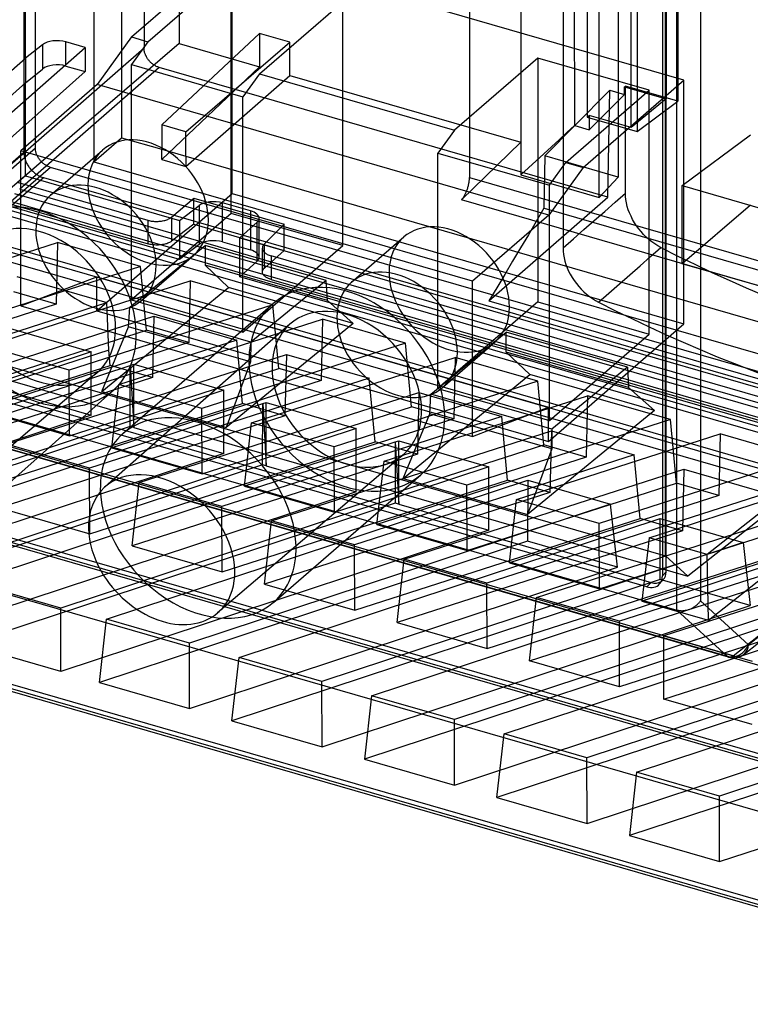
# Model space of a CAD drawing. Header units: millimetres. Extents: x 119 to 193, y -192 to -87.
# Tile 2 of 12: x 143 to 165, y -192 to -164. Entities that reach past the tile are written whole.
import ezdxf

# ---------------------------------------------------------------- set-up
doc = ezdxf.new("R2010")
doc.units = ezdxf.units.MM
doc.layers.add('MAIN-1', color=7, linetype='Continuous')
doc.layers.add('MAIN-2', color=7, linetype='Continuous')

msp = doc.modelspace()

# ---------------------------------------------------------------- linework, layer by layer
at = {"layer": 'MAIN-1'}
for p, q in [((162.393, -180.838), (162.393, -147.607)), ((163.074, -147.693), (163.074, -180.573)), ((161.98, -148.354), (161.98, -179.852)), ((119.924, -168.001), (161.653, -180.047)), ((118.932, -168.292), (162.393, -180.838)), ((161.528, -180.174), (119.799, -168.128)), ((120.34, -169.611), (163.843, -182.169)), ((163.884, -182.193), (120.381, -169.635)), ((124.692, -173.402), (168.329, -185.999)), ((168.441, -186.248), (124.803, -173.65)), ((168.854, -178.367), (164.454, -181.84)), ((164.333, -182.105), (168.572, -178.76)), ((130.453, -179.273), (174.268, -191.922)), ((174.38, -192.171), (130.565, -179.522)), ((161.528, -180.174), (161.653, -180.047)), ((162.708, -180.832), (162.73, -180.826)), ((162.73, -180.826), (162.751, -180.819)), ((162.751, -180.819), (162.773, -180.811)), ((162.773, -180.811), (162.794, -180.802)), ((162.794, -180.802), (162.815, -180.793)), ((162.815, -180.793), (162.835, -180.782)), ((162.835, -180.782), (162.856, -180.772)), ((162.856, -180.772), (162.876, -180.76)), ((162.876, -180.76), (162.895, -180.748)), ((162.895, -180.748), (162.915, -180.735)), ((162.915, -180.735), (162.933, -180.721)), ((162.933, -180.721), (162.952, -180.707)), ((162.952, -180.707), (162.969, -180.693)), ((162.969, -180.693), (162.987, -180.677)), ((162.987, -180.677), (163.003, -180.661)), ((163.003, -180.661), (163.019, -180.645)), ((163.019, -180.645), (163.034, -180.628)), ((163.034, -180.628), (163.048, -180.61)), ((163.048, -180.61), (163.062, -180.592)), ((163.062, -180.592), (163.074, -180.573)), ((164.454, -181.84), (163.074, -180.573)), ((162.393, -180.838), (163.843, -182.169)), ((162.393, -180.838), (162.412, -180.843)), ((162.412, -180.843), (162.432, -180.847)), ((162.432, -180.847), (162.452, -180.851)), ((162.452, -180.851), (162.472, -180.853)), ((162.472, -180.853), (162.493, -180.855)), ((162.493, -180.855), (162.514, -180.856)), ((162.514, -180.856), (162.535, -180.857)), ((162.535, -180.857), (162.556, -180.857)), ((162.556, -180.857), (162.578, -180.855)), ((162.578, -180.855), (162.599, -180.854)), ((162.599, -180.854), (162.621, -180.851)), ((162.621, -180.851), (162.643, -180.847)), ((162.643, -180.847), (162.665, -180.843)), ((162.665, -180.843), (162.686, -180.838)), ((162.686, -180.838), (162.708, -180.832))]:
    msp.add_line(p, q, dxfattribs=at)
msp.add_arc((164.023, -181.713), 0.5, 253.8992, 308.2797, dxfattribs=at)
for centre, major_axis, ratio, start_param, end_param in [((147.579, -179.105), (1.651, -1.782), 0.732093, -1.875671, -0.031014), ((161.528, -179.722), (-0.342, 0.394), 0.75, -3.042226, -2.427868), ((161.528, -179.722), (-0.342, 0.394), 0.75, 2.284521, 3.240959), ((161.653, -179.614), (0.327, -0.378), 0.75, -0.857072, -0.11939), ((147.579, -179.105), (1.651, -1.782), 0.732093, -0.031014, 0.111799), ((164.023, -181.713), (0.338, 0.368), 0.878023, -2.728416, -1.163897), ((164.023, -181.713), (0.31, -0.392), 0.763187, -0.000046, 0.748062), ((164.023, -181.713), (0.139, 0.48), 0.433013, 2.926742, 3.141622)]:
    msp.add_ellipse(centre, major_axis=major_axis, ratio=ratio, start_param=start_param, end_param=end_param, dxfattribs=at)
at = {"layer": 'MAIN-2'}
for p, q in [((143.617, -92.645), (143.617, -167.686)), ((143.947, -167.558), (143.947, -92.617)), ((145.627, -94.344), (145.627, -167.956)), ((147.072, -142.048), (147.072, -164.684)), ((143.663, -164.977), (143.663, -145.767)), ((162.425, -145.767), (162.425, -166.214)), ((161.256, -146.22), (161.256, -167.084)), ((159.457, -166.914), (159.453, -146.516)), ((162.069, -179.283), (162.069, -146.551)), ((162.086, -146.382), (162.086, -166.143)), ((161.084, -166.971), (161.084, -146.987)), ((157.907, -147.295), (157.907, -168.335)), ((159.818, -147.714), (159.818, -166.669)), ((160.71, -147.466), (160.71, -168.396)), ((160.164, -168.986), (160.164, -147.947)), ((157.91, -148.063), (157.91, -167.393)), ((162.086, -179.739), (162.086, -148.24)), ((159.125, -148.346), (159.125, -170.429)), ((156.43, -149.355), (156.43, -168.404)), ((148.081, -160.225), (148.081, -164.556)), ((146.711, -164.368), (149.611, -161.857)), ((162.601, -165.607), (149.611, -161.857)), ((149.611, -168.863), (149.611, -161.857)), ((147.186, -164.506), (149.581, -162.432)), ((149.581, -169.438), (149.581, -162.432)), ((146.427, -163.026), (146.427, -167.263)), ((150.392, -165.431), (152.787, -163.357)), ((152.787, -170.363), (152.787, -163.357)), ((167.347, -176.209), (126.476, -164.41)), ((126.734, -164.327), (167.613, -176.128)), ((146.711, -164.368), (145.722, -165.736)), ((146.711, -164.368), (147.186, -164.506)), ((150.396, -164.271), (147.584, -166.895)), ((150.396, -164.271), (150.396, -165.224)), ((151.264, -164.521), (150.396, -164.271)), ((133.861, -174.761), (145.38, -164.67)), ((143.063, -168.186), (147.073, -164.685)), ((148.081, -164.556), (143.429, -168.553)), ((144.15, -164.592), (143.663, -164.977)), ((144.15, -164.592), (144.15, -165.289)), ((144.824, -165.203), (144.824, -164.509)), ((145.38, -164.67), (144.824, -164.509)), ((145.38, -164.67), (145.38, -165.364)), ((147.186, -164.506), (146.711, -165.162)), ((147.072, -164.685), (147.072, -164.684)), ((147.072, -164.684), (147.072, -164.684)), ((147.072, -164.684), (147.072, -164.684)), ((147.072, -164.684), (147.072, -164.684)), ((147.072, -164.684), (147.072, -164.684)), ((147.072, -164.684), (147.072, -164.684)), ((147.072, -164.684), (147.072, -164.684)), ((147.072, -164.684), (147.072, -164.684)), ((147.072, -164.684), (147.072, -164.684)), ((147.072, -164.684), (147.072, -164.684)), ((147.072, -164.684), (147.072, -164.684)), ((147.072, -164.684), (147.072, -164.684)), ((147.072, -164.684), (147.072, -164.684)), ((147.072, -164.684), (147.072, -164.684)), ((147.072, -164.684), (147.072, -164.684)), ((147.072, -164.684), (147.072, -164.684)), ((147.072, -164.684), (147.072, -164.684)), ((147.072, -164.684), (147.072, -164.684)), ((147.072, -164.684), (147.072, -164.684)), ((147.072, -164.684), (147.072, -164.684)), ((147.072, -164.684), (147.072, -164.684)), ((147.072, -164.684), (147.072, -164.684)), ((147.072, -164.684), (147.072, -164.684)), ((147.072, -164.684), (147.072, -164.684)), ((147.072, -164.684), (147.072, -164.684)), ((147.072, -164.684), (147.072, -164.684)), ((147.072, -164.684), (147.072, -164.684)), ((147.072, -164.684), (147.072, -164.684)), ((147.072, -164.684), (147.072, -164.684)), ((147.072, -164.684), (147.072, -164.684)), ((147.072, -164.684), (147.072, -164.684)), ((147.072, -164.684), (147.072, -164.684)), ((147.072, -164.684), (147.072, -164.684)), ((147.072, -164.684), (147.072, -164.684)), ((147.072, -164.684), (147.072, -164.684)), ((147.072, -164.684), (147.072, -164.684)), ((147.072, -164.684), (147.072, -164.684)), ((147.072, -164.684), (147.072, -164.684)), ((147.072, -164.684), (147.073, -164.684)), ((147.073, -164.685), (147.072, -164.685)), ((147.072, -164.685), (147.072, -164.685)), ((147.072, -164.685), (147.072, -164.685)), ((147.072, -164.685), (147.072, -164.685)), ((147.072, -164.685), (147.072, -164.685)), ((147.072, -164.685), (147.072, -164.685)), ((147.072, -164.685), (147.072, -164.685)), ((147.072, -164.685), (147.072, -164.685)), ((147.072, -164.685), (147.072, -164.685)), ((147.072, -164.685), (147.072, -164.685)), ((147.072, -164.685), (147.072, -164.685)), ((147.072, -164.685), (147.072, -164.685)), ((147.072, -164.685), (147.072, -164.685)), ((147.072, -164.685), (147.072, -164.685)), ((147.072, -164.685), (147.072, -164.685)), ((147.072, -164.685), (147.072, -164.685)), ((147.072, -164.685), (147.072, -164.685)), ((147.072, -164.685), (147.072, -164.685)), ((147.072, -164.685), (147.072, -164.685)), ((147.072, -164.685), (147.072, -164.685)), ((147.072, -164.685), (147.072, -164.685)), ((147.072, -164.685), (147.072, -164.685)), ((147.072, -164.685), (147.072, -164.685)), ((147.072, -164.685), (147.072, -164.685)), ((147.072, -164.685), (147.072, -164.685)), ((147.072, -164.685), (147.072, -164.685)), ((147.072, -164.685), (147.072, -164.685)), ((147.072, -164.685), (147.072, -164.685)), ((147.072, -164.685), (147.072, -164.685)), ((147.072, -164.685), (147.072, -164.685)), ((147.072, -164.685), (147.072, -164.685)), ((147.072, -164.685), (147.072, -164.685)), ((147.072, -164.685), (147.072, -164.685)), ((147.072, -164.685), (147.072, -164.685)), ((147.072, -164.685), (147.072, -164.685)), ((147.072, -164.685), (147.072, -164.685)), ((147.072, -164.685), (147.072, -164.685)), ((147.072, -164.685), (147.072, -164.685)), ((147.072, -164.685), (147.072, -164.685)), ((147.072, -164.685), (147.072, -164.685)), ((147.072, -164.685), (147.073, -164.685)), ((147.073, -164.685), (147.072, -164.685)), ((147.072, -164.685), (147.072, -164.685)), ((147.073, -164.707), (147.073, -164.685)), ((148.081, -164.556), (150.396, -165.224)), ((148.277, -167.095), (151.264, -164.521)), ((151.264, -165.475), (151.264, -164.521)), ((126.953, -164.824), (167.838, -176.627)), ((132.834, -174.465), (143.663, -164.977)), ((143.663, -164.977), (143.663, -165.682)), ((147.074, -164.728), (147.073, -164.707)), ((147.077, -164.749), (147.074, -164.728)), ((147.08, -164.77), (147.077, -164.749)), ((147.084, -164.791), (147.08, -164.77)), ((147.09, -164.812), (147.084, -164.791)), ((147.096, -164.832), (147.09, -164.812)), ((147.103, -164.853), (147.096, -164.832)), ((147.111, -164.874), (147.103, -164.853)), ((147.119, -164.894), (147.111, -164.874)), ((147.129, -164.914), (147.119, -164.894)), ((147.139, -164.935), (147.129, -164.914)), ((147.15, -164.954), (147.139, -164.935)), ((147.162, -164.974), (147.15, -164.954)), ((147.174, -164.993), (147.162, -164.974)), ((158.396, -164.976), (156.001, -167.05)), ((158.396, -164.976), (158.396, -171.982)), ((161.602, -165.902), (158.396, -164.976)), ((147.506, -165.243), (143.497, -168.745)), ((144.824, -165.203), (145.38, -165.364)), ((146.711, -165.162), (149.917, -166.088)), ((146.711, -171.923), (146.711, -165.162)), ((147.187, -165.012), (147.174, -164.993)), ((147.201, -165.031), (147.187, -165.012)), ((147.216, -165.049), (147.201, -165.031)), ((147.231, -165.066), (147.216, -165.049)), ((147.247, -165.083), (147.231, -165.066)), ((147.263, -165.099), (147.247, -165.083)), ((147.28, -165.114), (147.263, -165.099)), ((147.297, -165.129), (147.28, -165.114)), ((147.315, -165.144), (147.297, -165.129)), ((147.333, -165.157), (147.315, -165.144)), ((147.351, -165.17), (147.333, -165.157)), ((147.369, -165.182), (147.351, -165.17)), ((147.388, -165.193), (147.369, -165.182)), ((147.407, -165.204), (147.388, -165.193)), ((147.426, -165.213), (147.407, -165.204)), ((147.446, -165.222), (147.426, -165.213)), ((147.466, -165.23), (147.446, -165.222)), ((147.486, -165.238), (147.466, -165.23)), ((147.507, -165.244), (147.486, -165.238)), ((160.41, -168.968), (147.507, -165.244)), ((150.396, -165.224), (147.584, -167.893)), ((145.38, -165.364), (133.861, -175.632)), ((143.663, -165.682), (144.15, -165.289)), ((148.277, -168.093), (151.264, -165.475)), ((150.392, -165.431), (149.917, -166.088)), ((150.392, -165.431), (156.001, -167.05)), ((151.264, -165.475), (157.91, -167.393)), ((143.663, -165.682), (132.834, -175.336)), ((145.722, -165.736), (143.526, -167.638)), ((143.663, -168.361), (143.663, -165.682)), ((158.712, -169.486), (145.722, -165.736)), ((159.701, -168.118), (162.601, -165.607)), ((160.894, -165.799), (160.919, -165.779)), ((160.894, -165.799), (162.086, -166.143)), ((160.894, -166.021), (160.894, -165.799)), ((160.919, -168.856), (160.919, -165.779)), ((162.425, -166.214), (160.919, -165.779)), ((162.601, -172.613), (162.601, -165.607)), ((149.917, -172.849), (149.917, -166.088)), ((159.207, -167.976), (161.602, -165.902)), ((159.46, -166.915), (160.464, -165.897)), ((160.894, -166.021), (159.876, -167.035)), ((160.41, -168.968), (160.464, -165.897)), ((160.464, -165.897), (160.894, -166.021)), ((161.602, -172.908), (161.602, -165.902)), ((162.086, -166.143), (161.084, -166.971)), ((161.256, -167.084), (162.425, -166.214)), ((159.818, -166.669), (159.876, -166.622)), ((159.818, -166.669), (161.256, -167.084)), ((159.876, -166.622), (159.876, -167.035)), ((161.084, -166.971), (159.876, -166.622)), ((148.277, -167.095), (147.584, -166.895)), ((147.584, -166.895), (147.584, -167.597)), ((158.599, -167.787), (159.46, -166.915)), ((159.236, -167.117), (159.453, -166.912)), ((159.457, -166.914), (159.876, -167.035)), ((148.277, -167.797), (148.277, -167.095)), ((156.001, -167.05), (155.526, -167.707)), ((159.015, -167.32), (159.236, -167.117)), ((162.551, -168.639), (164.513, -167.181)), ((121.356, -167.53), (162.069, -179.283)), ((173.227, -179.218), (132.181, -167.369)), ((132.437, -167.288), (173.491, -179.139)), ((145.627, -167.956), (146.427, -167.263)), ((146.427, -167.263), (147.584, -167.597)), ((157.91, -167.393), (156.198, -169.051)), ((158.571, -167.726), (158.793, -167.523)), ((158.793, -167.523), (159.015, -167.32)), ((132.656, -167.785), (173.717, -179.638)), ((143.617, -167.686), (142.567, -168.603)), ((142.754, -168.6), (143.947, -167.558)), ((156.516, -171.388), (143.526, -167.638)), ((143.526, -172.098), (143.526, -167.638)), ((143.617, -167.686), (143.618, -167.712)), ((143.618, -167.712), (143.62, -167.738)), ((143.62, -167.738), (143.623, -167.764)), ((143.623, -167.764), (143.627, -167.79)), ((143.627, -167.79), (143.632, -167.816)), ((143.948, -167.579), (143.947, -167.558)), ((143.949, -167.599), (143.948, -167.579)), ((143.951, -167.619), (143.949, -167.599)), ((143.954, -167.639), (143.951, -167.619)), ((143.958, -167.659), (143.954, -167.639)), ((143.963, -167.679), (143.958, -167.659)), ((143.969, -167.699), (143.963, -167.679)), ((143.975, -167.719), (143.969, -167.699)), ((143.982, -167.739), (143.975, -167.719)), ((143.99, -167.759), (143.982, -167.739)), ((143.999, -167.778), (143.99, -167.759)), ((144.009, -167.798), (143.999, -167.778)), ((144.019, -167.817), (144.009, -167.798)), ((144.382, -168.916), (145.882, -167.617)), ((147.584, -167.893), (147.584, -167.597)), ((147.584, -167.597), (148.277, -167.797)), ((148.277, -167.797), (148.277, -168.093)), ((148.277, -167.797), (183.548, -177.979)), ((155.526, -167.707), (158.732, -168.632)), ((155.526, -174.468), (155.526, -167.707)), ((158.35, -167.929), (158.571, -167.726)), ((158.599, -167.787), (158.572, -169.288)), ((160.71, -168.396), (158.599, -167.787)), ((143.632, -167.816), (143.638, -167.842)), ((143.638, -167.842), (143.645, -167.868)), ((143.645, -167.868), (143.653, -167.894)), ((143.653, -167.894), (143.663, -167.92)), ((143.663, -167.92), (143.673, -167.946)), ((143.673, -167.946), (143.685, -167.972)), ((143.685, -167.972), (143.697, -167.998)), ((143.697, -167.998), (143.711, -168.023)), ((143.711, -168.023), (143.725, -168.048)), ((143.725, -168.048), (143.74, -168.073)), ((143.74, -168.073), (143.756, -168.097)), ((144.03, -167.836), (144.019, -167.817)), ((144.042, -167.855), (144.03, -167.836)), ((144.054, -167.874), (144.042, -167.855)), ((144.067, -167.892), (144.054, -167.874)), ((144.081, -167.91), (144.067, -167.892)), ((144.095, -167.927), (144.081, -167.91)), ((144.11, -167.944), (144.095, -167.927)), ((144.126, -167.96), (144.11, -167.944)), ((144.142, -167.976), (144.126, -167.96)), ((144.158, -167.991), (144.142, -167.976)), ((144.175, -168.005), (144.158, -167.991)), ((144.192, -168.019), (144.175, -168.005)), ((144.21, -168.032), (144.192, -168.019)), ((144.227, -168.044), (144.21, -168.032)), ((144.245, -168.056), (144.227, -168.044)), ((144.264, -168.067), (144.245, -168.056)), ((144.282, -168.077), (144.264, -168.067)), ((144.301, -168.086), (144.282, -168.077)), ((144.32, -168.095), (144.301, -168.086)), ((144.34, -168.103), (144.32, -168.095)), ((145.627, -167.956), (184.598, -179.206)), ((147.584, -167.893), (148.277, -168.093)), ((158.128, -168.131), (158.35, -167.929)), ((158.732, -168.632), (159.207, -167.976)), ((159.207, -167.976), (159.701, -168.118)), ((121.976, -168.111), (162.709, -179.869)), ((143.663, -168.361), (139.655, -171.718)), ((144.38, -168.116), (143.187, -169.158)), ((143.663, -168.361), (148.092, -169.639)), ((143.756, -168.097), (143.773, -168.12)), ((143.773, -168.12), (143.791, -168.143)), ((143.791, -168.143), (143.81, -168.166)), ((143.81, -168.166), (143.829, -168.187)), ((143.829, -168.187), (143.849, -168.208)), ((143.849, -168.208), (143.87, -168.229)), ((143.87, -168.229), (143.892, -168.248)), ((143.892, -168.248), (143.914, -168.267)), ((143.914, -168.267), (143.936, -168.285)), ((143.936, -168.285), (143.959, -168.302)), ((143.959, -168.302), (143.983, -168.318)), ((143.983, -168.318), (144.006, -168.334)), ((144.006, -168.334), (144.03, -168.348)), ((144.03, -168.348), (144.054, -168.361)), ((144.054, -168.361), (144.079, -168.373)), ((144.079, -168.373), (144.104, -168.384)), ((144.36, -168.11), (144.34, -168.103)), ((144.38, -168.116), (144.36, -168.11)), ((186.845, -180.375), (144.38, -168.116)), ((157.907, -168.335), (158.128, -168.131)), ((157.907, -168.335), (160.164, -168.986)), ((159.701, -168.118), (158.712, -169.486)), ((143.13, -169.329), (144.18, -168.411)), ((147.189, -169.639), (143.429, -168.553)), ((144.104, -168.384), (144.129, -168.394)), ((144.129, -168.394), (144.154, -168.403)), ((144.154, -168.403), (144.18, -168.411)), ((144.18, -168.411), (186.745, -180.699)), ((156.389, -168.686), (156.395, -168.662)), ((156.395, -168.662), (156.401, -168.638)), ((156.401, -168.638), (156.407, -168.613)), ((156.407, -168.613), (156.412, -168.59)), ((156.412, -168.59), (156.416, -168.566)), ((156.416, -168.566), (156.42, -168.542)), ((156.42, -168.542), (156.423, -168.519)), ((156.423, -168.519), (156.426, -168.496)), ((156.426, -168.496), (156.428, -168.473)), ((156.428, -168.473), (156.429, -168.45)), ((156.429, -168.45), (156.43, -168.427)), ((156.43, -168.404), (178.095, -174.658)), ((156.43, -168.427), (156.43, -168.404)), ((158.732, -175.393), (158.732, -168.632)), ((160.164, -168.986), (160.71, -168.396)), ((162.551, -170.888), (162.551, -168.639)), ((162.551, -168.639), (173.425, -171.778)), ((187.565, -181.633), (143.36, -168.872)), ((143.496, -168.745), (187.729, -181.514)), ((145.711, -172.241), (149.611, -168.863)), ((149.611, -168.863), (162.601, -172.613)), ((156.279, -168.946), (156.29, -168.928)), ((156.29, -168.928), (156.301, -168.909)), ((156.301, -168.909), (156.311, -168.889)), ((156.311, -168.889), (156.321, -168.868)), ((156.321, -168.868), (156.331, -168.847)), ((156.331, -168.847), (156.34, -168.825)), ((156.34, -168.825), (156.35, -168.803)), ((156.35, -168.803), (156.358, -168.78)), ((156.358, -168.78), (156.367, -168.757)), ((156.367, -168.757), (156.375, -168.734)), ((156.375, -168.734), (156.382, -168.71)), ((156.382, -168.71), (156.389, -168.686)), ((160.62, -169.118), (160.919, -168.856)), ((160.922, -168.949), (160.919, -168.856)), ((143.187, -169.158), (147.189, -170.314)), ((147.863, -169.544), (148.509, -169)), ((148.092, -169.639), (148.658, -169.21)), ((148.509, -169), (151.107, -169.75)), ((148.509, -169.752), (148.509, -169)), ((148.658, -169.21), (148.658, -170.332)), ((150.134, -169.369), (149.332, -169.137)), ((149.332, -170.259), (149.332, -169.137)), ((156.198, -169.051), (156.21, -169.039)), ((177.84, -175.299), (156.198, -169.051)), ((156.21, -169.039), (156.222, -169.025)), ((156.222, -169.025), (156.234, -169.011)), ((156.234, -169.011), (156.246, -168.996)), ((156.246, -168.996), (156.257, -168.98)), ((156.257, -168.98), (156.268, -168.964)), ((156.268, -168.964), (156.279, -168.946)), ((156.992, -171.956), (160.41, -168.969)), ((160.321, -169.38), (160.62, -169.118)), ((160.932, -169.044), (160.922, -168.949)), ((160.949, -169.139), (160.932, -169.044)), ((160.971, -169.236), (160.949, -169.139)), ((164.513, -169.206), (162.551, -170.888)), ((148.092, -170.761), (143.13, -169.329)), ((149.581, -169.438), (146.711, -171.923)), ((152.787, -170.363), (149.581, -169.438)), ((150.134, -169.369), (150.134, -170.491)), ((158.712, -169.486), (156.516, -171.388)), ((158.573, -169.288), (158.351, -169.67)), ((158.577, -169.289), (177.152, -174.651)), ((160.022, -169.642), (160.321, -169.38)), ((161, -169.332), (160.971, -169.236)), ((161.036, -169.427), (161, -169.332)), ((161.077, -169.522), (161.036, -169.427)), ((164.014, -182.153), (120.511, -169.595)), ((147.189, -169.639), (147.22, -169.647)), ((147.189, -170.314), (147.189, -169.639)), ((147.22, -169.647), (147.251, -169.654)), ((147.251, -169.654), (147.282, -169.659)), ((147.282, -169.659), (147.314, -169.664)), ((147.314, -169.664), (147.346, -169.667)), ((147.346, -169.667), (147.378, -169.669)), ((147.378, -169.669), (147.411, -169.671)), ((147.411, -169.671), (147.445, -169.671)), ((147.445, -169.671), (147.478, -169.669)), ((147.478, -169.669), (147.511, -169.667)), ((147.511, -169.667), (147.544, -169.664)), ((147.544, -169.664), (147.576, -169.659)), ((147.576, -169.659), (147.608, -169.653)), ((147.608, -169.653), (147.639, -169.647)), ((147.639, -169.647), (147.669, -169.639)), ((147.669, -169.639), (147.698, -169.63)), ((147.698, -169.63), (147.726, -169.62)), ((147.726, -169.62), (147.753, -169.61)), ((147.753, -169.61), (147.778, -169.599)), ((147.778, -169.599), (147.801, -169.586)), ((147.801, -169.586), (147.823, -169.573)), ((147.823, -169.573), (147.844, -169.559)), ((147.844, -169.559), (147.863, -169.544)), ((147.863, -169.544), (147.863, -170.241)), ((148.509, -169.752), (147.863, -170.241)), ((148.092, -169.639), (148.092, -170.761)), ((148.509, -169.752), (151.107, -170.502)), ((150.325, -169.692), (149.824, -170.139)), ((150.325, -170.814), (150.325, -169.692)), ((150.384, -170.701), (150.384, -169.58)), ((151.107, -169.75), (150.535, -170.315)), ((151.107, -170.502), (151.107, -169.75)), ((158.351, -169.67), (158.125, -170.051)), ((159.723, -169.904), (160.022, -169.642)), ((161.124, -169.615), (161.077, -169.522)), ((161.177, -169.707), (161.124, -169.615)), ((161.235, -169.796), (161.177, -169.707)), ((158.125, -170.051), (157.898, -170.432)), ((159.424, -170.167), (159.723, -169.904)), ((161.298, -169.882), (161.235, -169.796)), ((161.365, -169.964), (161.298, -169.882)), ((161.437, -170.043), (161.365, -169.964)), ((161.513, -170.118), (161.437, -170.043)), ((138.731, -172.16), (144.588, -170.278)), ((144.588, -170.278), (144.549, -172.046)), ((146.97, -170.965), (144.588, -170.278)), ((146.66, -172.138), (148.827, -170.357)), ((147.22, -170.322), (147.189, -170.314)), ((147.251, -170.329), (147.22, -170.322)), ((147.282, -170.335), (147.251, -170.329)), ((147.314, -170.34), (147.282, -170.335)), ((147.346, -170.343), (147.314, -170.34)), ((147.378, -170.346), (147.346, -170.343)), ((147.411, -170.348), (147.378, -170.346)), ((147.445, -170.349), (147.411, -170.348)), ((147.478, -170.348), (147.445, -170.349)), ((147.511, -170.347), (147.478, -170.348)), ((147.544, -170.345), (147.511, -170.347)), ((147.576, -170.341), (147.544, -170.345)), ((147.608, -170.337), (147.576, -170.341)), ((147.639, -170.331), (147.608, -170.337)), ((147.669, -170.324), (147.639, -170.331)), ((147.698, -170.317), (147.669, -170.324)), ((147.726, -170.309), (147.698, -170.317)), ((147.753, -170.299), (147.726, -170.309)), ((147.778, -170.289), (147.753, -170.299)), ((147.801, -170.279), (147.778, -170.289)), ((147.823, -170.267), (147.801, -170.279)), ((147.844, -170.254), (147.823, -170.267)), ((147.863, -170.241), (147.844, -170.254)), ((148.658, -170.332), (148.092, -170.761)), ((152.313, -171.363), (148.827, -170.357)), ((148.827, -170.357), (148.829, -170.931)), ((149.332, -170.259), (150.134, -170.491)), ((149.824, -171.261), (149.824, -170.139)), ((149.824, -170.139), (181.945, -179.412)), ((150.502, -170.355), (150.491, -170.375)), ((150.517, -170.335), (150.502, -170.355)), ((150.535, -170.315), (150.517, -170.335)), ((150.535, -171.012), (150.535, -170.315)), ((153.042, -171.416), (154.542, -170.117)), ((159.125, -170.429), (159.424, -170.167)), ((161.593, -170.189), (161.513, -170.118)), ((161.676, -170.255), (161.593, -170.189)), ((161.761, -170.315), (161.676, -170.255)), ((161.849, -170.369), (161.761, -170.315)), ((147, -171.94), (148.5, -170.641)), ((149.917, -172.849), (152.787, -170.363)), ((150.478, -170.416), (150.477, -170.437)), ((150.477, -170.437), (150.478, -170.455)), ((150.477, -171.124), (150.477, -170.438)), ((150.483, -170.395), (150.478, -170.416)), ((150.478, -170.455), (150.481, -170.473)), ((150.481, -170.473), (150.487, -170.491)), ((150.491, -170.375), (150.483, -170.395)), ((150.487, -170.491), (150.496, -170.509)), ((150.496, -170.509), (150.507, -170.526)), ((150.507, -170.526), (150.52, -170.543)), ((150.52, -170.543), (150.536, -170.559)), ((150.535, -171.012), (151.107, -170.502)), ((150.536, -170.559), (150.553, -170.575)), ((150.553, -170.575), (150.572, -170.589)), ((150.572, -170.589), (150.594, -170.603)), ((150.594, -170.603), (150.616, -170.616)), ((150.616, -170.616), (150.641, -170.629)), ((150.641, -170.629), (150.668, -170.64)), ((150.668, -170.64), (150.696, -170.65)), ((157.898, -170.432), (157.671, -170.813)), ((159.125, -170.429), (159.128, -170.522)), ((159.128, -170.522), (159.138, -170.617)), ((159.138, -170.617), (159.154, -170.713)), ((161.639, -170.68), (161.938, -170.418)), ((161.938, -170.418), (161.849, -170.369)), ((150.325, -170.814), (149.824, -171.261)), ((150.696, -170.65), (150.726, -170.66)), ((185.296, -180.639), (150.726, -170.66)), ((150.727, -170.66), (150.727, -171.335)), ((157.671, -170.813), (157.445, -171.194)), ((159.154, -170.713), (159.177, -170.809)), ((159.177, -170.809), (159.207, -170.906)), ((159.207, -170.906), (159.242, -171.002)), ((161.341, -170.943), (161.639, -170.68)), ((173.425, -174.027), (162.551, -170.888)), ((146.97, -170.965), (141.113, -172.847)), ((147.14, -172.794), (146.97, -170.965)), ((148.829, -170.931), (149.504, -171.567)), ((152.347, -171.946), (148.829, -170.931)), ((150.477, -171.123), (150.478, -171.107)), ((150.478, -171.137), (150.477, -171.123)), ((150.478, -171.107), (150.481, -171.091)), ((150.48, -171.151), (150.478, -171.137)), ((150.484, -171.165), (150.48, -171.151)), ((150.481, -171.091), (150.487, -171.074)), ((150.49, -171.179), (150.484, -171.165)), ((150.487, -171.074), (150.495, -171.059)), ((150.497, -171.193), (150.49, -171.179)), ((150.495, -171.059), (150.506, -171.043)), ((150.507, -171.206), (150.497, -171.193)), ((150.506, -171.043), (150.519, -171.027)), ((150.517, -171.219), (150.507, -171.206)), ((150.519, -171.027), (150.535, -171.012)), ((157.445, -171.194), (157.218, -171.575)), ((159.242, -171.002), (159.284, -171.097)), ((159.284, -171.097), (159.331, -171.19)), ((159.331, -171.19), (159.383, -171.281)), ((160.743, -171.468), (161.042, -171.205)), ((161.042, -171.205), (161.341, -170.943)), ((142.542, -173.26), (148.399, -171.378)), ((143.415, -171.253), (146.006, -172.001)), ((143.526, -172.098), (145.711, -171.258)), ((145.711, -172.241), (145.711, -171.258)), ((145.711, -171.258), (158.701, -175.008)), ((148.399, -171.378), (148.36, -173.146)), ((150.78, -172.065), (148.399, -171.378)), ((185.595, -181.587), (149.824, -171.261)), ((152.313, -171.363), (150.142, -173.143)), ((150.53, -171.232), (150.517, -171.219)), ((150.543, -171.245), (150.53, -171.232)), ((150.559, -171.257), (150.543, -171.245)), ((150.575, -171.268), (150.559, -171.257)), ((150.593, -171.279), (150.575, -171.268)), ((150.612, -171.29), (150.593, -171.279)), ((150.632, -171.3), (150.612, -171.29)), ((150.654, -171.309), (150.632, -171.3)), ((150.676, -171.318), (150.654, -171.309)), ((150.701, -171.327), (150.676, -171.318)), ((150.727, -171.335), (150.701, -171.327)), ((150.727, -171.335), (185.538, -181.384)), ((152.347, -171.946), (152.313, -171.363)), ((156.516, -175.848), (156.516, -171.388)), ((159.383, -171.281), (159.442, -171.37)), ((159.442, -171.37), (159.505, -171.456)), ((159.505, -171.456), (159.573, -171.539)), ((160.444, -171.73), (160.743, -171.468)), ((167.979, -183.361), (127.089, -171.557)), ((144.549, -172.046), (143.33, -171.694)), ((145.863, -174.559), (149.504, -171.567)), ((153.088, -172.601), (149.504, -171.567)), ((157.218, -171.575), (156.992, -171.956)), ((159.573, -171.539), (159.645, -171.618)), ((159.645, -171.618), (159.72, -171.693)), ((159.72, -171.693), (159.8, -171.763)), ((159.8, -171.763), (159.883, -171.828)), ((160.146, -171.992), (160.444, -171.73)), ((137.839, -174.626), (146.006, -172.001)), ((144.549, -172.046), (138.528, -173.981)), ((146.056, -173.371), (146.006, -172.001)), ((146.465, -175.769), (150.776, -172.036)), ((146.711, -171.923), (149.917, -172.849)), ((153.088, -172.601), (152.347, -171.946)), ((158.396, -171.982), (155.526, -174.468)), ((156.992, -171.956), (175.467, -177.29)), ((158.396, -171.982), (161.602, -172.908)), ((159.883, -171.828), (159.968, -171.889)), ((159.968, -171.889), (160.056, -171.943)), ((160.056, -171.943), (160.146, -171.992)), ((143.526, -172.098), (156.516, -175.848)), ((150.78, -172.065), (144.924, -173.947)), ((145.711, -172.241), (158.701, -175.991)), ((146.629, -172.696), (146.66, -172.138)), ((150.142, -173.143), (146.66, -172.138)), ((150.951, -173.894), (150.78, -172.065)), ((139.31, -174.976), (147.355, -172.391)), ((151.269, -172.623), (145.954, -177.3)), ((146.352, -174.36), (152.209, -172.478)), ((147.355, -172.391), (147.316, -174.159)), ((147.355, -172.391), (149.737, -173.078)), ((153.088, -172.601), (149.439, -175.591)), ((152.209, -172.478), (152.17, -174.246)), ((154.591, -173.165), (152.209, -172.478)), ((158.701, -175.991), (162.601, -172.613)), ((141.119, -174.729), (147.14, -172.794)), ((142.965, -172.674), (145.556, -173.422)), ((145.863, -174.559), (146.629, -172.696)), ((150.139, -173.71), (146.629, -172.696)), ((148.36, -173.146), (147.14, -172.794)), ((155.32, -174.638), (157.487, -172.857)), ((160.974, -173.863), (157.487, -172.857)), ((157.49, -173.431), (157.487, -172.857)), ((149.737, -173.078), (141.692, -175.663)), ((148.36, -173.146), (142.338, -175.081)), ((154.591, -173.165), (148.734, -175.047)), ((149.907, -174.907), (149.737, -173.078)), ((150.142, -173.143), (150.139, -173.71)), ((154.761, -174.994), (154.591, -173.165)), ((155.66, -174.44), (157.16, -173.141)), ((158.732, -175.393), (161.602, -172.908)), ((145.556, -173.422), (133.245, -177.482)), ((146.056, -173.371), (137.886, -175.996)), ((144.924, -173.947), (142.542, -173.26)), ((145.556, -175.241), (145.556, -173.422)), ((146.097, -173.807), (146.056, -173.371)), ((157.489, -173.431), (158.164, -174.067)), ((161.007, -174.446), (157.489, -173.431)), ((168.571, -186.208), (124.932, -173.61)), ((143.121, -176.076), (151.166, -173.491)), ((150.139, -173.71), (149.439, -175.591)), ((150.163, -175.46), (156.02, -173.578)), ((151.166, -173.491), (151.126, -175.259)), ((151.166, -173.491), (153.547, -174.178)), ((156.02, -173.578), (155.981, -175.346)), ((158.401, -174.265), (156.02, -173.578)), ((134.563, -177.801), (146.677, -173.806)), ((137.888, -176.445), (146.097, -173.807)), ((145.717, -174.021), (140.538, -178.435)), ((144.93, -175.829), (144.924, -173.947)), ((144.93, -175.829), (150.951, -173.894)), ((147.316, -174.159), (146.097, -173.807)), ((146.671, -175.563), (146.677, -173.806)), ((146.677, -173.806), (146.775, -173.774)), ((146.677, -173.806), (146.775, -175.593)), ((146.775, -173.774), (149.367, -174.522)), ((146.775, -175.593), (146.775, -173.774)), ((152.17, -174.246), (150.951, -173.894)), ((160.974, -173.863), (158.802, -175.643)), ((160.973, -173.863), (161.007, -174.446)), ((147.316, -174.159), (139.107, -176.797)), ((153.547, -174.178), (145.502, -176.763)), ((152.17, -174.246), (146.149, -176.181)), ((158.401, -174.265), (152.545, -176.147)), ((153.718, -176.007), (153.547, -174.178)), ((154.524, -177.059), (158.164, -174.067)), ((161.748, -175.101), (158.164, -174.067)), ((158.572, -176.094), (158.401, -174.265)), ((149.367, -174.522), (137.056, -178.582)), ((142.156, -178.108), (146.193, -174.517)), ((142.965, -174.493), (145.556, -175.241)), ((145.863, -174.559), (149.439, -175.591)), ((146.149, -176.181), (146.352, -174.36)), ((148.734, -175.047), (146.352, -174.36)), ((146.931, -177.176), (154.976, -174.591)), ((149.367, -176.341), (149.367, -174.522)), ((154.976, -174.591), (154.937, -176.359)), ((154.976, -174.591), (157.358, -175.278)), ((155.526, -174.468), (158.732, -175.393)), ((161.748, -175.101), (161.007, -174.446)), ((150.487, -174.906), (150.586, -174.874)), ((150.586, -174.874), (153.177, -175.622)), ((150.586, -176.693), (150.586, -174.874)), ((153.974, -176.56), (159.83, -174.678)), ((155.289, -175.196), (155.32, -174.638)), ((158.802, -175.643), (155.32, -174.638)), ((159.83, -174.678), (159.791, -176.446)), ((162.212, -175.365), (159.83, -174.678)), ((138.374, -178.901), (150.487, -174.906)), ((141.698, -177.545), (149.907, -174.907)), ((142.338, -175.081), (144.93, -175.829)), ((148.74, -176.929), (148.734, -175.047)), ((148.74, -176.929), (154.761, -174.994)), ((151.126, -175.259), (149.907, -174.907)), ((150.481, -176.663), (150.487, -174.906)), ((150.487, -174.906), (150.586, -176.693)), ((155.981, -175.346), (154.761, -174.994)), ((156.516, -175.848), (158.701, -175.008)), ((161.748, -175.101), (158.099, -178.091)), ((158.701, -175.991), (158.701, -175.008)), ((145.556, -175.241), (133.245, -179.301)), ((151.126, -175.259), (142.917, -177.897)), ((157.358, -175.278), (149.313, -177.863)), ((155.981, -175.346), (149.959, -177.281)), ((154.524, -177.059), (155.289, -175.196)), ((158.8, -176.21), (155.289, -175.196)), ((162.212, -175.365), (156.355, -177.247)), ((157.528, -177.107), (157.358, -175.278)), ((162.383, -177.194), (162.212, -175.365)), ((146.671, -175.563), (134.359, -179.623)), ((153.177, -175.622), (140.866, -179.682)), ((146.775, -175.593), (146.671, -175.563)), ((146.775, -175.593), (149.367, -176.341)), ((149.959, -177.281), (150.163, -175.46)), ((152.545, -176.147), (150.163, -175.46)), ((150.742, -178.276), (158.787, -175.691)), ((153.177, -177.441), (153.177, -175.622)), ((158.787, -175.691), (158.747, -177.459)), ((158.787, -175.691), (161.168, -176.378)), ((158.802, -175.643), (158.8, -176.21)), ((142.184, -180.001), (154.298, -176.006)), ((145.509, -178.645), (153.718, -176.007)), ((154.937, -176.359), (153.718, -176.007)), ((154.298, -176.006), (154.292, -177.763)), ((154.298, -176.006), (154.397, -175.974)), ((154.298, -176.006), (154.397, -177.793)), ((154.397, -175.974), (156.988, -176.722)), ((154.397, -177.793), (154.397, -175.974)), ((157.784, -177.66), (163.641, -175.778)), ((163.641, -175.778), (163.602, -177.546)), ((166.022, -176.465), (163.641, -175.778)), ((145.502, -176.763), (143.121, -176.076)), ((146.149, -176.181), (148.74, -176.929)), ((152.551, -178.029), (152.545, -176.147)), ((152.551, -178.029), (158.572, -176.094)), ((158.8, -176.21), (158.099, -178.091)), ((159.791, -176.446), (158.572, -176.094)), ((167.347, -176.209), (162.709, -179.869)), ((149.367, -176.341), (137.056, -180.401)), ((154.937, -176.359), (146.728, -178.997)), ((154.522, -176.378), (149.189, -180.923)), ((161.168, -176.378), (153.124, -178.963)), ((159.791, -176.446), (153.77, -178.381)), ((153.77, -178.381), (153.974, -176.56)), ((156.355, -177.247), (153.974, -176.56)), ((166.022, -176.465), (160.166, -178.347)), ((161.339, -178.207), (161.168, -176.378)), ((150.481, -176.663), (138.17, -180.723)), ((156.988, -176.722), (144.677, -180.782)), ((145.509, -178.645), (145.502, -176.763)), ((150.586, -176.693), (150.481, -176.663)), ((150.586, -176.693), (153.177, -177.441)), ((154.552, -179.376), (162.597, -176.791)), ((156.988, -178.541), (156.988, -176.722)), ((162.597, -176.791), (162.558, -178.559)), ((162.597, -176.791), (164.979, -177.478)), ((145.995, -181.101), (158.108, -177.106)), ((149.319, -179.745), (157.528, -177.107)), ((150.795, -180.618), (155.031, -176.949)), ((154.524, -177.059), (158.099, -178.091)), ((158.747, -177.459), (157.528, -177.107)), ((158.108, -177.106), (158.102, -178.863)), ((158.108, -177.106), (160.49, -177.794)), ((170.884, -188.397), (132.851, -177.418)), ((146.728, -178.997), (146.931, -177.176)), ((149.313, -177.863), (146.931, -177.176)), ((149.959, -177.281), (152.551, -178.029)), ((156.361, -179.129), (156.355, -177.247)), ((156.361, -179.129), (162.383, -177.194)), ((163.602, -177.546), (162.383, -177.194)), ((153.177, -177.441), (140.866, -181.501)), ((158.747, -177.459), (150.538, -180.097)), ((164.979, -177.478), (156.934, -180.063)), ((163.602, -177.546), (157.58, -179.481)), ((157.58, -179.481), (157.784, -177.66)), ((160.166, -178.347), (157.784, -177.66)), ((161.595, -178.76), (165.446, -177.522)), ((165.446, -177.522), (163.266, -179.242)), ((154.292, -177.763), (141.98, -181.823)), ((142.917, -177.897), (145.509, -178.645)), ((160.49, -177.794), (148.376, -181.789)), ((149.319, -179.745), (149.313, -177.863)), ((154.397, -177.793), (154.292, -177.763)), ((154.397, -177.793), (156.988, -178.541)), ((158.363, -180.476), (166.408, -177.891)), ((160.693, -179.611), (160.49, -177.794)), ((149.805, -182.201), (161.919, -178.206)), ((150.538, -180.097), (150.742, -178.276)), ((153.124, -178.963), (150.742, -178.276)), ((153.13, -180.845), (161.339, -178.207)), ((162.558, -178.559), (161.339, -178.207)), ((161.913, -179.963), (161.919, -178.206)), ((161.919, -178.206), (164.3, -178.894)), ((156.988, -178.541), (144.677, -182.601)), ((153.77, -178.381), (156.361, -179.129)), ((162.558, -178.559), (154.349, -181.197)), ((160.172, -180.229), (160.166, -178.347)), ((160.172, -180.229), (166.193, -178.294)), ((168.789, -178.578), (160.745, -181.163)), ((161.595, -178.76), (161.391, -180.581)), ((163.266, -179.242), (161.595, -178.76)), ((158.102, -178.863), (145.791, -182.923)), ((146.728, -178.997), (149.319, -179.745)), ((164.3, -178.894), (152.187, -182.889)), ((153.13, -180.845), (153.124, -178.963)), ((160.693, -179.611), (158.102, -178.863)), ((170.208, -178.945), (162.018, -181.577)), ((164.014, -182.153), (168.181, -178.868)), ((164.3, -178.894), (164.504, -180.711)), ((153.616, -183.301), (165.729, -179.306)), ((154.349, -181.197), (154.552, -179.376)), ((156.934, -180.063), (154.552, -179.376)), ((156.94, -181.945), (165.149, -179.307)), ((165.802, -179.163), (161.391, -180.581)), ((162.069, -179.283), (162.709, -179.869)), ((163.306, -181.134), (163.266, -179.242)), ((163.306, -181.134), (165.802, -179.163)), ((174.512, -192.129), (130.697, -179.481)), ((148.382, -183.671), (160.693, -179.611)), ((157.58, -179.481), (160.172, -180.229)), ((158.159, -182.297), (166.368, -179.659)), ((161.913, -179.963), (149.602, -184.023)), ((161.897, -180.089), (162.006, -179.965)), ((164.504, -180.711), (161.913, -179.963)), ((162.086, -179.739), (161.98, -179.852)), ((144.677, -180.782), (142.085, -180.034)), ((150.538, -180.097), (153.13, -180.845)), ((168.111, -179.994), (155.997, -183.989)), ((156.94, -181.945), (156.934, -180.063)), ((157.426, -184.401), (169.54, -180.406)), ((158.159, -182.297), (158.363, -180.476)), ((160.745, -181.163), (158.363, -180.476)), ((168.96, -180.407), (160.751, -183.045)), ((144.677, -182.601), (144.677, -180.782)), ((152.193, -184.771), (164.504, -180.711)), ((161.391, -180.581), (163.306, -181.134)), ((162.018, -183.397), (170.205, -180.766)), ((145.791, -182.923), (145.995, -181.101)), ((148.376, -181.789), (145.995, -181.101)), ((165.723, -181.063), (153.412, -185.123)), ((171.921, -181.094), (159.808, -185.089)), ((154.349, -181.197), (156.94, -181.945)), ((160.751, -183.045), (160.745, -181.163)), ((161.237, -185.501), (173.35, -181.506)), ((162.018, -181.577), (164.56, -182.311)), ((162.018, -183.397), (162.018, -181.577)), ((144.677, -182.601), (142.085, -181.853)), ((148.382, -183.671), (148.376, -181.789)), ((156.003, -185.871), (168.314, -181.811)), ((149.602, -184.023), (149.805, -182.201)), ((152.187, -182.889), (149.805, -182.201)), ((169.534, -182.163), (157.223, -186.223)), ((175.732, -182.194), (163.618, -186.189)), ((160.751, -183.045), (158.159, -182.297)), ((145.791, -182.923), (148.382, -183.671)), ((152.193, -184.771), (152.187, -182.889)), ((159.814, -186.971), (172.125, -182.911)), ((153.616, -183.301), (153.412, -185.123)), ((155.997, -183.989), (153.616, -183.301)), ((173.344, -183.263), (161.033, -187.323)), ((164.56, -184.13), (162.018, -183.397)), ((149.602, -184.023), (152.193, -184.771)), ((156.003, -185.871), (155.997, -183.989)), ((163.624, -188.071), (175.935, -184.011)), ((157.223, -186.223), (157.426, -184.401)), ((159.808, -185.089), (157.426, -184.401)), ((153.412, -185.123), (156.003, -185.871)), ((159.814, -186.971), (159.808, -185.089)), ((161.237, -185.501), (161.033, -187.323)), ((163.618, -186.189), (161.237, -185.501)), ((163.624, -188.071), (163.618, -186.189)), ((157.223, -186.223), (159.814, -186.971)), ((161.033, -187.323), (163.624, -188.071))]:
    msp.add_line(p, q, dxfattribs=at)
for centre, major_axis, ratio, start_param, end_param in [((144.574, -164.724), (0.5, -0.001), 0.496725, 1.048443, 2.584333), ((144.574, -165.422), (-0.5, -0.001), 0.50327, -2.095669, -0.559779), ((147.191, -169.129), (-1.309, 1.512), 0.75, -2.427868, -0.000041), ((147.191, -169.129), (-1.309, 1.512), 0.75, -0.000041, 0.713724), ((145.691, -170.428), (-1.309, 1.512), 0.75, -2.427868, -0.000041), ((147.191, -169.129), (-1.309, 1.512), 0.75, 0.713724, 3.141552), ((145.691, -170.428), (-1.309, 1.512), 0.75, -0.000041, 0.713724), ((144.091, -172.126), (-2.085, 2.407), 0.75, -2.427868, -0.009951), ((149.082, -169.343), (0.5, -0.007), 0.48028, 1.054276, 2.590166), ((149.884, -169.574), (-0.5, 0.007), 0.48028, -3.136715, -2.087316), ((144.091, -172.126), (1.635, -1.888), 0.75, 0.713724, 3.147498), ((147.191, -169.129), (-1.309, 1.512), 0.75, 3.141552, 3.855317), ((149.884, -169.574), (-0.5, 0.007), 0.48028, 2.659979, 3.14647), ((155.851, -171.629), (-1.309, 1.512), 0.75, -2.427868, -0.000041), ((145.691, -170.428), (-1.309, 1.512), 0.75, 0.713724, 3.141552), ((149.082, -170.464), (0.5, -0.007), 0.48028, 1.054276, 2.590166), ((155.851, -171.629), (-1.309, 1.512), 0.75, -0.000041, 0.713724), ((149.884, -170.696), (-0.5, 0.007), 0.48028, -3.136715, -2.087316), ((169.838, -136.883), (-27.725, 32.014), 0.75, 2.067425, 2.501616), ((149.884, -170.696), (-0.5, 0.007), 0.48028, 2.659979, 3.14647), ((145.691, -170.428), (-1.309, 1.512), 0.75, 3.141552, 3.855317), ((154.351, -172.928), (-1.309, 1.512), 0.75, -2.427868, -0.000041), ((155.851, -171.629), (-1.309, 1.512), 0.75, 0.713724, 3.141552), ((144.091, -172.126), (-2.085, 2.407), 0.75, 0.713724, 3.151462), ((152.904, -174.493), (-2.128, 2.457), 0.75, -2.427868, -0.000041), ((154.351, -172.928), (-1.309, 1.512), 0.75, -0.000041, 0.713724), ((144.091, -172.126), (1.635, -1.888), 0.75, -2.427868, -0.005987), ((152.904, -174.493), (-2.128, 2.457), 0.75, -0.000041, 0.713724), ((167.988, -138.485), (-27.683, 31.965), 0.75, 2.068697, 2.500344), ((152.904, -174.493), (1.626, -1.878), 0.75, 0.713724, 3.147498), ((155.851, -171.629), (-1.309, 1.512), 0.75, 3.141552, 3.855317), ((152.904, -174.493), (1.626, -1.878), 0.75, -3.135688, -2.427868), ((154.351, -172.928), (-1.309, 1.512), 0.75, 0.713724, 3.141552), ((144.091, -172.126), (1.635, -1.888), 0.75, -0.005987, 0.713724), ((144.091, -172.126), (-2.085, 2.407), 0.75, -3.131723, -2.427868), ((154.351, -172.928), (-1.309, 1.512), 0.75, 3.141552, 3.855317), ((152.904, -174.493), (-2.128, 2.457), 0.75, 0.713724, 3.141552), ((152.904, -174.493), (1.626, -1.878), 0.75, -2.427868, -0.005987), ((148.63, -178.194), (-2.207, 2.387), 0.732179, -2.451742, -0.020881), ((152.904, -174.493), (1.626, -1.878), 0.75, -0.005987, 0.713724), ((152.904, -174.493), (-2.128, 2.457), 0.75, 3.141552, 3.855317), ((148.63, -178.194), (-2.207, 2.387), 0.732179, -0.020881, 0.68985), ((147.579, -179.105), (1.651, -1.782), 0.732093, 0.689043, 3.132541), ((147.579, -179.105), (1.651, -1.782), 0.732093, 3.132541, 3.83027), ((148.63, -178.194), (-2.207, 2.387), 0.732179, 0.68985, 3.120712), ((147.579, -179.105), (1.651, -1.782), 0.732093, -2.452915, -1.875671), ((148.63, -178.194), (-2.207, 2.387), 0.732179, 3.120712, 3.831443), ((147.579, -179.105), (1.651, -1.782), 0.732093, 0.111799, 0.689043), ((161.653, -179.614), (0.327, -0.378), 0.75, -0.11939, 0.099367), ((161.653, -179.614), (0.327, -0.378), 0.75, 0.099367, 0.713724), ((164.023, -181.713), (0.139, 0.48), 0.433013, -3.141563, -2.588496), ((164.023, -181.713), (0.31, -0.392), 0.763187, -0.822432, -0.000046)]:
    msp.add_ellipse(centre, major_axis=major_axis, ratio=ratio, start_param=start_param, end_param=end_param, dxfattribs=at)

doc.saveas('drawing.dxf')
